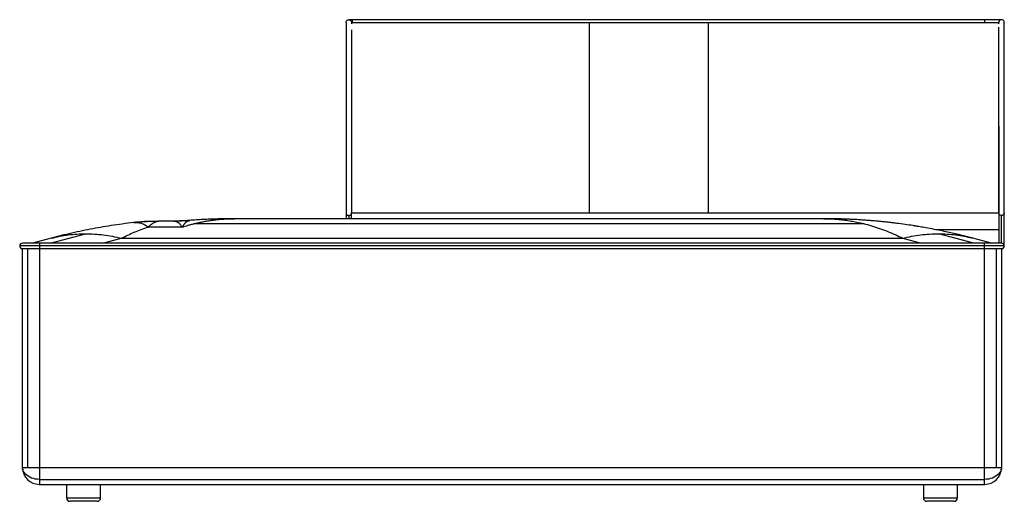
# Model space of a CAD drawing. Header units: millimetres. Extents: x -724 to 724, y -25 to 684.
import ezdxf

# ---------------------------------------------------------------- set-up
doc = ezdxf.new("R2010")
doc.units = ezdxf.units.MM

msp = doc.modelspace()

# ---------------------------------------------------------------- linework, layer by layer
at = {"color": 7, "linetype": 'Continuous', "lineweight": 25}
for p, q in [((720, 684), (-240, 684)), ((-235, 684), (-235, 680)), ((695, 684), (695, 680)), ((-236, 680), (716, 680)), ((458.6, 391), (-408.6, 391)), ((-244, 399.7), (-244, 391)), ((-240, 395.7), (-240, 391)), ((-236, 391), (-236, 399.7)), ((-236, 399.7), (716, 399.7)), ((716, 399.7), (716, 355)), ((720, 355), (720, 395.7)), ((724, 351), (724, 399.7)), ((-556, 385.4), (-569.1, 383.8)), ((-553.3, 385.7), (-555, 385.5)), ((-537.6, 387), (-554.4, 385.6)), ((-553.2, 385.7), (-536.6, 387.1)), ((-536.6, 387.1), (-519.8, 387.6)), ((-484.8, 378.7), (-534.8, 378.7)), ((-497, 387.6), (-519.8, 387.6)), ((-497.2, 387.6), (-485.7, 387.8)), ((-485.7, 387.8), (-474.1, 388.5)), ((-474.6, 388.4), (-474.1, 388.5)), ((-467.1, 383.8), (517.1, 383.8)), ((-454.5, 389.7), (-455, 389.7)), ((569.1, 383.8), (559.7, 385)), ((-677.6, 362.3), (-705, 355)), ((-679, 355), (-627, 368.9)), ((-601.9, 355), (-574.6, 362.3)), ((-574.6, 362.3), (574.6, 362.3)), ((574.6, 362.3), (601.9, 355)), ((622.7, 375), (716, 375)), ((679, 355), (627, 368.9)), ((677.6, 362.3), (669.3, 364.5)), ((676, 362.7), (677.6, 362.3)), ((705, 355), (677.6, 362.3)), ((724, 351), (-724, 351)), ((720, 355), (-720, 355)), ((-695, 355), (-695, 0)), ((695, 0), (695, 355)), ((-720, 347), (720, 347)), ((-720, 25), (-720, 347)), ((-712.7, 347), (-712.7, 25)), ((712.7, 25), (712.7, 347)), ((720, 347), (720, 25)), ((-720, 25), (720, 25)), ((-695, 7.3), (695, 7.3)), ((-695, 0), (695, 0)), ((-655, 0), (-655, -20)), ((-605, -20), (-605, 0)), ((605, 0), (605, -20)), ((655, -20), (655, 0)), ((-655, -20), (-605, -20)), ((-610, -25), (-650, -25)), ((605, -20), (655, -20)), ((650, -25), (610, -25))]:
    msp.add_line(p, q, dxfattribs=at)
at = {"color": 7, "linetype": 'Continuous', "lineweight": 25, "flags": 128}
for points in [[(-695, 7.3), (-698, 7.5), (-701, 7.8), (-703.9, 8.5), (-706.6, 9.3), (-709.2, 10.5), (-711.6, 11.8), (-713.7, 13.3), (-715.6, 15), (-717.1, 16.8), (-718.4, 18.7), (-719.3, 20.8), (-719.8, 22.9), (-720, 25)], [(720, 25), (719.8, 22.9), (719.3, 20.8), (718.4, 18.7), (717.1, 16.8), (715.6, 15), (713.7, 13.3), (711.6, 11.8), (709.2, 10.5), (706.6, 9.3), (703.9, 8.5), (701, 7.8), (698, 7.5), (695, 7.3)]]:
    msp.add_lwpolyline(points, dxfattribs=at)
at = {"color": 7, "linetype": 'Continuous', "lineweight": 25}
for centre, radius, start, end in [((-720, 351), 4, 90, 270), ((720, 351), 4, 270, 90), ((-695, 25), 25, 180, 270), ((695, 25), 25, 270, 0), ((-650, -20), 5, 180, 270), ((-610, -20), 5, 270, 0), ((610, -20), 5, 180, 270), ((650, -20), 5, 270, 360)]:
    msp.add_arc(centre, radius, start, end, dxfattribs=at)
for points in [[(-244, 680), (-243.9, 680.5), (-243.8, 681.6), (-242.9, 682.9), (-241.6, 683.8), (-240, 684.1), (-238.4, 683.8), (-237.1, 682.9), (-236.2, 681.6), (-236.1, 680.5), (-236, 680)], [(724, 680), (723.9, 680.5), (723.8, 681.6), (722.9, 682.9), (721.6, 683.8), (720, 684.1), (718.4, 683.8), (717.1, 682.9), (716.2, 681.6), (716.1, 680.5), (716, 680)], [(-244, 399.7), (-243.9, 399.2), (-243.8, 398.1), (-242.9, 396.8), (-241.6, 395.9), (-240.5, 395.8), (-240, 395.7)], [(-240, 395.7), (-239.5, 395.8), (-238.4, 395.9), (-237.1, 396.8), (-236.2, 398.1), (-236.1, 399.2), (-236, 399.7)], [(720, 395.7), (719.5, 395.8), (718.4, 395.9), (717.1, 396.8), (716.2, 398.1), (716.1, 399.2), (716, 399.7)], [(724, 399.7), (723.9, 399.2), (723.8, 398.1), (722.9, 396.8), (721.6, 395.9), (720.5, 395.8), (720, 395.7)], [(-677.6, 362.3), (-673.5, 363.3), (-665.3, 365.3), (-652.6, 367.3), (-639.9, 368.6), (-631.3, 368.8), (-627, 368.9)], [(-627, 368.9), (-622.6, 368.8), (-614, 368.6), (-600.9, 367.3), (-587.7, 365.3), (-579, 363.3), (-574.6, 362.3)], [(574.6, 362.3), (579, 363.3), (587.7, 365.3), (600.9, 367.3), (614, 368.6), (622.6, 368.8), (627, 368.9)]]:
    msp.add_open_spline(points, degree=3, dxfattribs=at)
for points, knots in [([(-244, 680), (-244, 679.9), (-244, 679.8), (-244, 678.4), (-244, 676.2), (-244, 673.2), (-244, 669.2), (-244, 664.3), (-244, 658.7), (-244, 652.3), (-244, 645.4), (-244, 637.6), (-244, 629.1), (-244, 619.9), (-244, 609.9), (-244, 599.1), (-244, 587.5), (-244, 575.5), (-244, 563.5), (-244, 551.6), (-244, 540), (-244, 529.7), (-244, 520.5), (-244, 512.2), (-244, 503.4), (-244, 493.9), (-244, 483.7), (-244, 473.2), (-244, 463.5), (-244, 454.8), (-244, 447), (-244, 439.6), (-244, 432.5), (-244, 426.1), (-244, 420.3), (-244, 415.5), (-244, 411.8), (-244, 408.9), (-244, 406.6), (-244, 404.9), (-244, 403.5), (-244, 402.2), (-244, 400.9), (-244, 400.1), (-244, 399.7)], [0, 0, 0, 0, 0.0347185, 0.0683748, 0.1010643, 0.1328985, 0.1640051, 0.194543, 0.2247891, 0.2524006, 0.2800186, 0.3077704, 0.3357078, 0.3634555, 0.3910862, 0.4212507, 0.4515668, 0.4818487, 0.5115914, 0.5405065, 0.5682753, 0.5945543, 0.6139219, 0.632397, 0.6527864, 0.6750838, 0.6986572, 0.7229247, 0.7473951, 0.7659368, 0.784441, 0.8029327, 0.8213682, 0.8396324, 0.857961, 0.8760269, 0.8925024, 0.9077867, 0.9223001, 0.9375735, 0.9506831, 0.9652012, 0.9815139, 1, 1, 1, 1]), ([(-236, 680), (-236, 679.9), (-236, 679.8), (-236, 678.7), (-236, 678.1)], [0, 0, 0, 0, 0.509055, 1, 1, 1, 1]), ([(-236, 669.2), (-236, 668.9), (-236, 667.1), (-236, 662.9), (-236, 656.7), (-236, 649.3), (-236, 640.9), (-236, 631.5), (-236, 621.3), (-236, 610.3), (-236, 598.6), (-236, 586.5), (-236, 574.1), (-236, 561.5), (-236, 549.2), (-236, 537.2), (-236, 525.9), (-236, 515.5), (-236, 505.6), (-236, 495.6), (-236, 485), (-236, 473.9), (-236, 463.3), (-236, 453.5), (-236, 444.5), (-236, 436.7), (-236, 430), (-236, 424.6), (-236, 419.7), (-236, 415.5), (-236, 412.1), (-236, 409.5), (-236, 407.3), (-236, 405.7), (-236, 404.3), (-236, 403.1), (-236, 402), (-236, 400.8), (-236, 400.1), (-236, 399.7)], [0, 0, 0, 0, 0.010502, 0.048332, 0.085852, 0.12326, 0.160766, 0.198581, 0.236249, 0.273705, 0.311186, 0.348868, 0.386439, 0.423265, 0.458953, 0.493068, 0.525139, 0.554729, 0.579715, 0.607475, 0.637097, 0.667741, 0.698693, 0.724488, 0.750224, 0.775957, 0.795098, 0.814151, 0.833326, 0.852123, 0.869739, 0.886224, 0.901716, 0.91755, 0.93106, 0.945713, 0.961858, 0.979841, 1, 1, 1, 1]), ([(113.5, 680), (113.5, 680), (113.5, 679.9), (113.5, 679.1), (113.5, 677.6), (113.5, 675.5), (113.5, 672.4), (113.5, 668.5), (113.5, 663.6), (113.5, 657.9), (113.5, 651.2), (113.5, 643.8), (113.5, 635.9), (113.5, 627.8), (113.5, 619.5), (113.5, 611.3), (113.5, 603.1), (113.5, 594.9), (113.5, 586.6), (113.5, 577.8), (113.5, 568.5), (113.5, 558.9), (113.5, 549.6), (113.5, 540.7), (113.5, 530.2), (113.5, 517.6), (113.5, 502.8), (113.5, 490.1), (113.5, 479.3), (113.5, 470.7), (113.5, 462), (113.5, 453.5), (113.5, 445.7), (113.5, 438.7), (113.5, 432.4), (113.5, 426.6), (113.5, 421.4), (113.5, 416.7), (113.5, 412.7), (113.5, 409.2), (113.5, 406.4), (113.5, 404.7), (113.5, 403.4), (113.5, 402.6), (113.5, 401.6), (113.5, 400.7), (113.5, 400), (113.5, 399.7)], [0, 0, 0, 0, 0.025736, 0.052666, 0.080601, 0.109385, 0.138902, 0.168604, 0.19819, 0.227747, 0.257385, 0.286507, 0.314095, 0.340257, 0.365057, 0.388505, 0.410688, 0.432437, 0.453856, 0.47486, 0.499377, 0.522962, 0.5454, 0.56646, 0.58643, 0.620502, 0.654998, 0.689005, 0.708928, 0.728957, 0.749036, 0.769031, 0.78887, 0.805289, 0.821695, 0.838153, 0.854424, 0.870682, 0.887155, 0.905496, 0.923758, 0.942173, 0.951078, 0.960984, 0.972258, 0.985173, 1, 1, 1, 1]), ([(288.5, 680), (288.5, 679.9), (288.5, 679.7), (288.5, 678.3), (288.5, 675.9), (288.5, 672.6), (288.5, 668.3), (288.5, 663), (288.5, 656.6), (288.5, 649.3), (288.5, 640.9), (288.5, 631.5), (288.5, 621.3), (288.5, 610.3), (288.5, 598.6), (288.5, 586.5), (288.5, 574.1), (288.5, 561.5), (288.5, 549.2), (288.5, 537.2), (288.5, 525.9), (288.5, 515.5), (288.5, 505.6), (288.5, 495.6), (288.5, 485), (288.5, 473.9), (288.5, 463.3), (288.5, 453.5), (288.5, 444.5), (288.5, 436.7), (288.5, 430), (288.5, 424.6), (288.5, 419.7), (288.5, 415.5), (288.5, 412.1), (288.5, 409.5), (288.5, 407.3), (288.5, 405.7), (288.5, 404.3), (288.5, 403.1), (288.5, 402), (288.5, 400.8), (288.5, 400.1), (288.5, 399.7)], [0, 0, 0, 0, 0.036142, 0.071135, 0.105088, 0.13813, 0.170407, 0.202124, 0.23358, 0.264943, 0.296388, 0.328092, 0.359673, 0.391076, 0.4225, 0.454093, 0.485591, 0.516466, 0.546387, 0.574989, 0.601877, 0.626686, 0.647634, 0.670907, 0.695742, 0.721434, 0.747385, 0.769012, 0.790588, 0.812163, 0.82821, 0.844185, 0.860261, 0.87602, 0.890789, 0.90461, 0.917599, 0.930874, 0.942201, 0.954486, 0.968022, 0.983099, 1, 1, 1, 1]), ([(716, 678.1), (716, 678.7), (716, 679.8), (716, 679.9), (716, 680)], [0, 0, 0, 0, 0.490937, 1, 1, 1, 1]), ([(716, 399.7), (716, 400.1), (716, 400.8), (716, 402), (716, 403.1), (716, 404.3), (716, 405.7), (716, 407.3), (716, 409.5), (716, 412.1), (716, 415.5), (716, 419.7), (716, 424.6), (716, 430), (716, 436.7), (716, 444.5), (716, 453.5), (716, 463.3), (716, 473.9), (716, 485), (716, 495.6), (716, 505.6), (716, 515.5), (716, 525.9), (716, 537.2), (716, 549.2), (716, 561.5), (716, 574.1), (716, 586.5), (716, 598.6), (716, 610.3), (716, 621.3), (716, 631.5), (716, 640.9), (716, 649.3), (716, 656.6), (716, 663), (716, 668.2), (716, 671.6), (716, 673), (716, 673.2)], [0, 0, 0, 0, 0.019418, 0.03674, 0.052291, 0.066405, 0.079419, 0.094671, 0.109593, 0.125472, 0.14244, 0.160545, 0.179015, 0.197368, 0.215805, 0.240592, 0.265381, 0.290228, 0.320042, 0.34956, 0.378093, 0.404831, 0.428899, 0.457401, 0.488293, 0.521153, 0.555529, 0.591001, 0.62719, 0.663487, 0.69959, 0.735668, 0.771951, 0.808376, 0.844503, 0.880536, 0.916676, 0.953115, 0.990198, 1, 1, 1, 1]), ([(724, 399.7), (724, 400.1), (724, 400.9), (724, 402.2), (724, 403.5), (724, 404.9), (724, 406.5), (724, 408.7), (724, 411.6), (724, 415.4), (724, 420.3), (724, 426.1), (724, 432.5), (724, 439.6), (724, 447), (724, 454.8), (724, 463.5), (724, 473.2), (724, 483.7), (724, 493.8), (724, 503.4), (724, 512.1), (724, 520.3), (724, 528.4), (724, 536.9), (724, 547), (724, 558.8), (724, 572), (724, 585.1), (724, 598), (724, 609.9), (724, 620.8), (724, 630.7), (724, 639.8), (724, 648), (724, 655.2), (724, 661.5), (724, 667), (724, 671.7), (724, 675.5), (724, 678.1), (724, 679.7), (724, 679.9), (724, 680)], [0, 0, 0, 0, 0.0188014, 0.0353566, 0.0500657, 0.0633368, 0.0755889, 0.0908241, 0.1067446, 0.1239746, 0.1420408, 0.1603698, 0.1786344, 0.1970703, 0.2155624, 0.2340669, 0.252609, 0.2770266, 0.3012432, 0.3247711, 0.3470325, 0.3673998, 0.3855066, 0.4044379, 0.4244761, 0.4454543, 0.4767355, 0.5091687, 0.5423564, 0.5757347, 0.6089214, 0.6390667, 0.6693681, 0.6998242, 0.7300368, 0.7601468, 0.7903125, 0.8206735, 0.8545819, 0.8893027, 0.9250142, 0.9618699, 1, 1, 1, 1]), ([(716.1, 527.2), (716.1, 523.4), (716.1, 515.8), (716.1, 504.1), (716.1, 494), (716.1, 485.6), (716.1, 478.9), (716.1, 472.3), (716.1, 465.4), (716.1, 458.5), (716.1, 451.1), (716.1, 444.1), (716.1, 437.9), (716.1, 432.5), (716.1, 427.3), (716.1, 422.2), (716.1, 417.7), (716.1, 414), (716.1, 411.2), (716.1, 408.9), (716.1, 407), (716.1, 405.5), (716.1, 404.2), (716.1, 402.9), (716.1, 401.7), (716.1, 400.9), (716.1, 400.4)], [0, 0, 0, 0, 0.066781, 0.133457, 0.205216, 0.241595, 0.278156, 0.320369, 0.356755, 0.397087, 0.441271, 0.489255, 0.523434, 0.559116, 0.596238, 0.635126, 0.675821, 0.715868, 0.748602, 0.780292, 0.812419, 0.847543, 0.878468, 0.913428, 0.953534, 1, 1, 1, 1]), ([(-408.6, 391), (-413.3, 391), (-422.2, 390.9), (-434.9, 390.6), (-446.4, 390.2), (-456.7, 389.7), (-465.8, 389.1), (-471.5, 388.7), (-474.1, 388.5)], [0, 0, 0, 0, 0.212984, 0.407441, 0.583372, 0.740775, 0.879651, 1, 1, 1, 1]), ([(-467.1, 383.8), (-465.2, 384.2), (-461.4, 385.2), (-455.6, 386.4), (-450.8, 387.3), (-447.1, 387.9), (-444.5, 388.3), (-442, 388.7), (-439.5, 389), (-437.3, 389.3), (-434.6, 389.6), (-431.1, 390), (-426.3, 390.4), (-421, 390.7), (-415, 390.9), (-410.8, 391), (-408.6, 391)], [0, 0, 0, 0, 0.095214, 0.195329, 0.300345, 0.342943, 0.386297, 0.430407, 0.475274, 0.512633, 0.542181, 0.613075, 0.694305, 0.785868, 0.887767, 1, 1, 1, 1]), ([(567.7, 384), (566.5, 384.1), (564.2, 384.4), (560.1, 384.9), (555.8, 385.4), (550.8, 386), (545.7, 386.5), (540.5, 387.1), (534.7, 387.6), (528.5, 388.1), (521.9, 388.6), (515.3, 389.1), (509.7, 389.5), (505.3, 389.7), (501.8, 389.9), (498.9, 390), (496, 390.2), (492.9, 390.3), (489.2, 390.4), (484.5, 390.6), (478.8, 390.8), (472, 390.9), (465.1, 391), (460.7, 391), (458.6, 391)], [0, 0, 0, 0, 0.028819, 0.057263, 0.102672, 0.148918, 0.195667, 0.243434, 0.295493, 0.351285, 0.411563, 0.473088, 0.526563, 0.564564, 0.596825, 0.623423, 0.649287, 0.679292, 0.713439, 0.751721, 0.811087, 0.874674, 0.938027, 1, 1, 1, 1]), ([(458.6, 391), (460.6, 391), (464.3, 391), (469.7, 390.8), (474.7, 390.5), (478.6, 390.2), (481.8, 389.9), (484.1, 389.6), (486.4, 389.4), (488.9, 389.1), (493.7, 388.4), (500.6, 387.3), (509, 385.7), (514.5, 384.4), (517.1, 383.8)], [0, 0, 0, 0, 0.100488, 0.192775, 0.276861, 0.352745, 0.396246, 0.436506, 0.473526, 0.512117, 0.566089, 0.720313, 0.86495, 1, 1, 1, 1]), ([(-569.1, 383.8), (-574.5, 383), (-585.3, 381.6), (-601, 379), (-616.5, 376.3), (-631.9, 373.2), (-647.4, 369.8), (-662.7, 366.2), (-672.7, 363.6), (-677.6, 362.3)], [0, 0, 0, 0, 0.149919, 0.294346, 0.433277, 0.574973, 0.720591, 0.862267, 1, 1, 1, 1]), ([(-574.6, 362.3), (-571.4, 363.8), (-565.1, 367), (-555.3, 371.2), (-545.2, 375.2), (-538.3, 377.6), (-534.8, 378.7)], [0, 0, 0, 0, 0.236674, 0.482232, 0.736673, 1, 1, 1, 1]), ([(-521.7, 387.2), (-528.1, 387.1), (-539.6, 387.1), (-551, 385.9), (-556, 385.4)], [0, 0, 0, 0, 0.559982, 1, 1, 1, 1]), ([(-553.4, 385.7), (-553.4, 385.7), (-553.5, 385.7), (-554.1, 385.6), (-555.3, 385.5), (-556, 385.4)], [0, 0, 0, 0, 0.020679, 0.34359, 1, 1, 1, 1]), ([(-556, 385.4), (-554.3, 385.5), (-550.8, 385.7), (-545.5, 384.5), (-540.1, 382.3), (-536.6, 379.9), (-534.8, 378.7)], [0, 0, 0, 0, 0.250613, 0.500805, 0.750597, 1, 1, 1, 1]), ([(-553.3, 385.7), (-553.3, 385.7), (-553.2, 385.7), (-553.6, 385.7), (-553.9, 385.6)], [0, 0, 0, 0, 0.254375, 1, 1, 1, 1]), ([(-534.8, 378.7), (-533.3, 380.2), (-530.4, 383), (-526, 385.8), (-523.1, 386.7), (-521.7, 387.2)], [0, 0, 0, 0, 0.3325237, 0.665821, 1, 1, 1, 1]), ([(-521.7, 387.2), (-521.1, 387.3), (-520.1, 387.5), (-519.9, 387.6), (-519.8, 387.6)], [0, 0, 0, 0, 0.495305, 1, 1, 1, 1]), ([(-474.6, 388.4), (-478.8, 388.2), (-486.3, 387.7), (-493.7, 387.6), (-497, 387.6)], [0, 0, 0, 0, 0.559993, 1, 1, 1, 1]), ([(-497, 387.6), (-496, 387.5), (-493.9, 387.3), (-490.9, 385.5), (-487.8, 382.8), (-485.8, 380.1), (-484.8, 378.7)], [0, 0, 0, 0, 0.249577, 0.499501, 0.749674, 1, 1, 1, 1]), ([(-484.8, 378.7), (-483.9, 380.1), (-482.2, 382.9), (-479.7, 385.8), (-477.2, 387.8), (-475.5, 388.2), (-474.6, 388.4)], [0, 0, 0, 0, 0.250199, 0.500297, 0.750246, 1, 1, 1, 1]), ([(-484.8, 378.7), (-481.9, 379.6), (-477.3, 381.1), (-471.8, 382.6), (-469, 383.3), (-467.6, 383.7), (-467.2, 383.8), (-467.1, 383.8)], [0, 0, 0, 0, 0.488884, 0.775974, 0.930181, 0.975639, 1, 1, 1, 1]), ([(-477.5, 388), (-476.9, 388), (-475.7, 388.1), (-474.6, 388.1), (-474, 388.2)], [0, 0, 0, 0, 0.463807, 1, 1, 1, 1]), ([(517.1, 383.8), (521, 382.8), (528.9, 380.7), (540.5, 376.9), (552, 372.6), (563.4, 367.8), (570.9, 364.1), (574.6, 362.3)], [0, 0, 0, 0, 0.2040292, 0.4059298, 0.6044113, 0.8060692, 1, 1, 1, 1]), ([(592.7, 380.3), (588.8, 381), (581, 382.2), (573, 383.3), (569.1, 383.8)], [0, 0, 0, 0, 0.495292, 1, 1, 1, 1]), ([(676.1, 362.7), (674.6, 363.1), (671.8, 363.8), (668.2, 364.8), (665.4, 365.5), (663.1, 366), (660.2, 366.7), (656.5, 367.6), (650.4, 369.1), (642.6, 370.9), (632.3, 373.1), (621, 375.4), (611.4, 377.2), (604.4, 378.4), (600.2, 379.1), (596.8, 379.7), (594.2, 380.1), (592.4, 380.4), (591, 380.6), (590.5, 380.7), (590.3, 380.7)], [0, 0, 0, 0, 0.052499, 0.094628, 0.126381, 0.150267, 0.174523, 0.225111, 0.279543, 0.383838, 0.496517, 0.632351, 0.770252, 0.816556, 0.862976, 0.905284, 0.932793, 0.95727, 0.979392, 1, 1, 1, 1]), ([(627, 368.9), (631.3, 368.8), (639.9, 368.6), (652.6, 367.3), (664.7, 365.4), (672.4, 363.6), (676, 362.7)], [0, 0, 0, 0, 0.258249, 0.516499, 0.774748, 1, 1, 1, 1])]:
    msp.add_open_spline(points, degree=3, knots=knots, dxfattribs=at)

doc.saveas('drawing.dxf')
